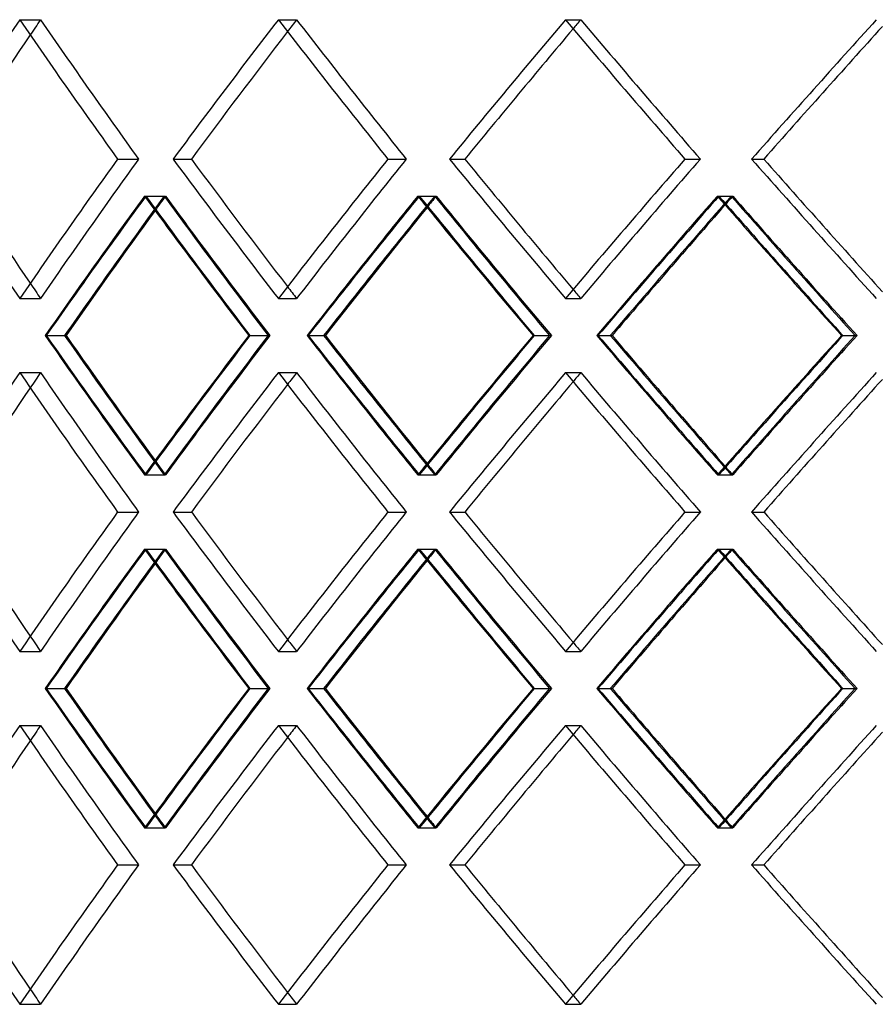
# Model space of a CAD drawing. Header units: millimetres. Extents: x -380 to 380, y -180 to 181.
# Tile 5 of 15: x -180 to -105, y 1 to 87. Entities that reach past the tile are written whole.
import ezdxf

# ---------------------------------------------------------------- set-up
doc = ezdxf.new("R2010")
doc.units = ezdxf.units.MM
doc.layers.add('HIDDEN', color=7, linetype='Continuous')
doc.layers.add('THICK', color=7, linetype='Continuous')

msp = doc.modelspace()

# ---------------------------------------------------------------- linework, layer by layer
at = {"layer": 'HIDDEN'}
for p, q in [((-179.509, 86.769), (-177.686, 86.769)), ((-179.509, 86.769), (-177.686, 86.769)), ((-156.966, 86.769), (-155.372, 86.769)), ((-156.966, 86.769), (-155.372, 86.769)), ((-131.947, 86.769), (-130.608, 86.769)), ((-131.947, 86.769), (-130.608, 86.769)), ((-170.971, 74.617), (-169.146, 74.617)), ((-170.971, 74.617), (-169.146, 74.617)), ((-166.138, 74.617), (-164.542, 74.617)), ((-147.411, 74.617), (-145.815, 74.617)), ((-147.411, 74.617), (-145.815, 74.617)), ((-142.047, 74.617), (-140.706, 74.617)), ((-121.526, 74.617), (-120.185, 74.617)), ((-121.526, 74.617), (-120.185, 74.617)), ((-115.716, 74.617), (-114.65, 74.617)), ((-168.627, 71.386), (-166.801, 71.386)), ((-168.512, 71.386), (-166.915, 71.386)), ((-144.806, 71.386), (-143.209, 71.386)), ((-144.678, 71.386), (-143.336, 71.386)), ((-118.701, 71.386), (-117.359, 71.386)), ((-118.563, 71.386), (-117.496, 71.386)), ((-179.509, 62.464), (-177.686, 62.464)), ((-179.509, 62.464), (-177.686, 62.464)), ((-156.966, 62.464), (-155.372, 62.464)), ((-156.966, 62.464), (-155.372, 62.464)), ((-131.947, 62.464), (-130.608, 62.464)), ((-131.947, 62.464), (-130.608, 62.464)), ((-177.198, 59.233), (-175.594, 59.233)), ((-159.533, 59.233), (-157.699, 59.233)), ((-159.442, 59.233), (-157.848, 59.233)), ((-154.369, 59.233), (-153.021, 59.233)), ((-134.765, 59.233), (-133.161, 59.233)), ((-134.664, 59.233), (-133.324, 59.233)), ((-129.105, 59.233), (-128.034, 59.233)), ((-107.871, 59.233), (-106.523, 59.233)), ((-107.763, 59.233), (-106.698, 59.233)), ((-179.509, 56.002), (-177.686, 56.002)), ((-179.509, 56.002), (-177.686, 56.002)), ((-156.966, 56.002), (-155.372, 56.002)), ((-156.966, 56.002), (-155.372, 56.002)), ((-131.947, 56.002), (-130.608, 56.002)), ((-131.947, 56.002), (-130.608, 56.002)), ((-168.627, 47.081), (-166.801, 47.081)), ((-168.512, 47.081), (-166.915, 47.081)), ((-144.806, 47.081), (-143.209, 47.081)), ((-144.678, 47.081), (-143.336, 47.081)), ((-118.701, 47.081), (-117.359, 47.081)), ((-118.563, 47.081), (-117.496, 47.081)), ((-170.971, 43.85), (-169.146, 43.85)), ((-170.971, 43.85), (-169.146, 43.85)), ((-166.138, 43.85), (-164.542, 43.85)), ((-147.411, 43.85), (-145.815, 43.85)), ((-147.411, 43.85), (-145.815, 43.85)), ((-142.047, 43.85), (-140.706, 43.85)), ((-121.526, 43.85), (-120.185, 43.85)), ((-121.526, 43.85), (-120.185, 43.85)), ((-115.716, 43.85), (-114.65, 43.85)), ((-168.627, 40.619), (-166.801, 40.619)), ((-168.512, 40.619), (-166.915, 40.619)), ((-144.806, 40.619), (-143.209, 40.619)), ((-144.678, 40.619), (-143.336, 40.619)), ((-118.701, 40.619), (-117.359, 40.619)), ((-118.563, 40.619), (-117.496, 40.619)), ((-179.509, 31.698), (-177.686, 31.698)), ((-179.509, 31.698), (-177.686, 31.698)), ((-156.966, 31.698), (-155.372, 31.698)), ((-156.966, 31.698), (-155.372, 31.698)), ((-131.947, 31.698), (-130.608, 31.698)), ((-131.947, 31.698), (-130.608, 31.698)), ((-177.198, 28.467), (-175.594, 28.467)), ((-159.533, 28.467), (-157.699, 28.467)), ((-159.442, 28.467), (-157.848, 28.467)), ((-154.369, 28.467), (-153.021, 28.467)), ((-134.765, 28.467), (-133.161, 28.467)), ((-134.664, 28.467), (-133.324, 28.467)), ((-129.105, 28.467), (-128.034, 28.467)), ((-107.871, 28.467), (-106.523, 28.467)), ((-107.763, 28.467), (-106.698, 28.467)), ((-179.509, 25.236), (-177.686, 25.236)), ((-179.509, 25.236), (-177.686, 25.236)), ((-156.966, 25.236), (-155.372, 25.236)), ((-156.966, 25.236), (-155.372, 25.236)), ((-131.947, 25.236), (-130.608, 25.236)), ((-131.947, 25.236), (-130.608, 25.236)), ((-168.627, 16.314), (-166.801, 16.314)), ((-168.512, 16.314), (-166.915, 16.314)), ((-144.806, 16.314), (-143.209, 16.314)), ((-144.678, 16.314), (-143.336, 16.314)), ((-118.701, 16.314), (-117.359, 16.314)), ((-118.563, 16.314), (-117.496, 16.314)), ((-170.971, 13.083), (-169.146, 13.083)), ((-170.971, 13.083), (-169.146, 13.083)), ((-166.138, 13.083), (-164.542, 13.083)), ((-147.411, 13.083), (-145.815, 13.083)), ((-147.411, 13.083), (-145.815, 13.083)), ((-142.047, 13.083), (-140.706, 13.083)), ((-121.526, 13.083), (-120.185, 13.083)), ((-121.526, 13.083), (-120.185, 13.083)), ((-115.716, 13.083), (-114.65, 13.083)), ((-179.509, 0.931), (-177.686, 0.931)), ((-179.509, 0.931), (-177.686, 0.931)), ((-156.966, 0.931), (-155.372, 0.931)), ((-156.966, 0.931), (-155.372, 0.931)), ((-131.947, 0.931), (-130.608, 0.931)), ((-131.947, 0.931), (-130.608, 0.931))]:
    msp.add_line(p, q, dxfattribs=at)
for centre, major_axis, ratio, start_param, end_param in [((0, 86.769), (223.703, 223.703), 0.432739, 1.979203, 1.984664), ((0, 86.769), (223.703, -223.703), 0.432739, -1.979203, -1.929328), ((0, 86.769), (-223.703, 223.703), 0.432739, 1.162389, 1.212265), ((0, 86.769), (-231.692, -231.692), 0.360022, -1.225221, -1.175852), ((0, 86.769), (229.34, 229.34), 0.360022, 1.916372, 1.920614), ((0, 86.769), (229.34, -229.34), 0.360022, -1.916372, -1.866496), ((0, 86.769), (-229.34, 229.34), 0.360022, 1.225221, 1.275097), ((0, 86.769), (-236.472, -236.472), 0.290527, -1.288053, -1.238684), ((0, 86.769), (234.072, 234.072), 0.290527, 1.85354, 1.856794), ((0, 86.769), (234.072, -234.072), 0.290527, -1.85354, -1.803664), ((0, 86.769), (-234.072, 234.072), 0.290527, 1.288053, 1.337929), ((0, 86.769), (-240.32, -240.32), 0.223526, -1.350885, -1.301516), ((0, 62.464), (-225.997, 225.997), 0.432739, 1.11302, 1.162389), ((0, 62.464), (223.703, 223.703), 0.432739, 1.929328, 1.979203), ((0, 62.464), (-223.703, -223.703), 0.432739, -1.212265, -1.162389), ((0, 62.464), (-231.692, 231.692), 0.360022, 1.175852, 1.225221), ((0, 62.464), (229.34, 229.34), 0.360022, 1.866496, 1.916372), ((0, 62.464), (-229.34, -229.34), 0.360022, -1.275097, -1.225221), ((0, 62.464), (-236.472, 236.472), 0.290527, 1.238684, 1.288053), ((0, 62.464), (234.072, 234.072), 0.290527, 1.803664, 1.85354), ((0, 62.464), (-234.072, -234.072), 0.290527, -1.337929, -1.288053), ((0, 62.464), (-240.32, 240.32), 0.223526, 1.301516, 1.350885), ((0, 86.769), (-231.692, -231.692), 0.360022, -1.16271, -1.113167), ((0, 86.769), (-229.34, -229.34), 0.360022, -1.162068, -1.112013), ((0, 56.002), (-231.692, 231.692), 0.360022, 1.16271, 1.212099), ((0, 56.002), (223.703, 223.703), 0.432739, 1.91605, 1.921188), ((0, 56.002), (-229.34, 229.34), 0.360022, 1.162068, 1.211965), ((0, 86.769), (223.703, -223.703), 0.432739, -1.91605, -1.865995), ((0, 86.769), (-236.472, -236.472), 0.290527, -1.225542, -1.175999), ((0, 86.769), (-234.072, -234.072), 0.290527, -1.2249, -1.174845), ((0, 56.002), (-236.472, 236.472), 0.290527, 1.225542, 1.274931), ((0, 56.002), (229.34, 229.34), 0.360022, 1.853218, 1.857267), ((0, 56.002), (-234.072, 234.072), 0.290527, 1.2249, 1.274797), ((0, 86.769), (229.34, -229.34), 0.360022, -1.853218, -1.803164), ((0, 86.769), (-240.32, -240.32), 0.223526, -1.288374, -1.238831), ((0, 86.769), (-237.88, -237.88), 0.223526, -1.287732, -1.237677), ((0, 56.002), (-240.32, 240.32), 0.223526, 1.288374, 1.337763), ((0, 56.002), (234.072, 234.072), 0.290527, 1.790387, 1.793528), ((0, 56.002), (-237.88, 237.88), 0.223526, 1.287732, 1.337628), ((0, 86.769), (234.072, -234.072), 0.290527, -1.790387, -1.740332), ((0, 62.464), (223.703, -223.703), 0.432739, -1.984664, -1.979203), ((0, 62.464), (229.34, -229.34), 0.360022, -1.920614, -1.916372), ((0, 62.464), (234.072, -234.072), 0.290527, -1.856794, -1.85354), ((0, 31.698), (-231.692, 231.692), 0.360022, 1.113167, 1.16271), ((0, 31.698), (-229.34, 229.34), 0.360022, 1.112013, 1.162068), ((0, 62.464), (-231.692, -231.692), 0.360022, -1.212099, -1.16271), ((0, 62.464), (-229.34, -229.34), 0.360022, -1.211965, -1.162068), ((0, 31.698), (223.703, 223.703), 0.432739, 1.865995, 1.91605), ((0, 31.698), (-236.472, 236.472), 0.290527, 1.175999, 1.225542), ((0, 31.698), (-234.072, 234.072), 0.290527, 1.174845, 1.2249), ((0, 62.464), (-236.472, -236.472), 0.290527, -1.274931, -1.225542), ((0, 62.464), (-234.072, -234.072), 0.290527, -1.274797, -1.2249), ((0, 31.698), (229.34, 229.34), 0.360022, 1.803164, 1.853218), ((0, 31.698), (-240.32, 240.32), 0.223526, 1.238831, 1.288374), ((0, 31.698), (-237.88, 237.88), 0.223526, 1.237677, 1.287732), ((0, 62.464), (-240.32, -240.32), 0.223526, -1.337763, -1.288374), ((0, 62.464), (-237.88, -237.88), 0.223526, -1.337628, -1.287732), ((0, 31.698), (234.072, 234.072), 0.290527, 1.740332, 1.790387), ((0, 56.002), (223.703, 223.703), 0.432739, 1.979203, 1.984664), ((0, 56.002), (223.703, -223.703), 0.432739, -1.979203, -1.929328), ((0, 56.002), (-223.703, 223.703), 0.432739, 1.162389, 1.212265), ((0, 56.002), (-231.692, -231.692), 0.360022, -1.225221, -1.175852), ((0, 56.002), (229.34, 229.34), 0.360022, 1.916372, 1.920614), ((0, 56.002), (229.34, -229.34), 0.360022, -1.916372, -1.866496), ((0, 56.002), (-229.34, 229.34), 0.360022, 1.225221, 1.275097), ((0, 56.002), (-236.472, -236.472), 0.290527, -1.288053, -1.238684), ((0, 56.002), (234.072, 234.072), 0.290527, 1.85354, 1.856794), ((0, 56.002), (234.072, -234.072), 0.290527, -1.85354, -1.803664), ((0, 56.002), (-234.072, 234.072), 0.290527, 1.288053, 1.337929), ((0, 56.002), (-240.32, -240.32), 0.223526, -1.350885, -1.301516), ((0, 62.464), (223.703, -223.703), 0.432739, -1.921188, -1.91605), ((0, 62.464), (229.34, -229.34), 0.360022, -1.857267, -1.853218), ((0, 62.464), (234.072, -234.072), 0.290527, -1.793528, -1.790387), ((0, 31.698), (-225.997, 225.997), 0.432739, 1.11302, 1.162389), ((0, 31.698), (223.703, 223.703), 0.432739, 1.929328, 1.979203), ((0, 31.698), (-223.703, -223.703), 0.432739, -1.212265, -1.162389), ((0, 31.698), (-231.692, 231.692), 0.360022, 1.175852, 1.225221), ((0, 31.698), (229.34, 229.34), 0.360022, 1.866496, 1.916372), ((0, 31.698), (-229.34, -229.34), 0.360022, -1.275097, -1.225221), ((0, 31.698), (-236.472, 236.472), 0.290527, 1.238684, 1.288053), ((0, 31.698), (234.072, 234.072), 0.290527, 1.803664, 1.85354), ((0, 31.698), (-234.072, -234.072), 0.290527, -1.337929, -1.288053), ((0, 31.698), (-240.32, 240.32), 0.223526, 1.301516, 1.350885), ((0, 56.002), (-231.692, -231.692), 0.360022, -1.16271, -1.113167), ((0, 56.002), (-229.34, -229.34), 0.360022, -1.162068, -1.112013), ((0, 25.236), (-231.692, 231.692), 0.360022, 1.16271, 1.212099), ((0, 25.236), (223.703, 223.703), 0.432739, 1.91605, 1.921188), ((0, 25.236), (-229.34, 229.34), 0.360022, 1.162068, 1.211965), ((0, 56.002), (223.703, -223.703), 0.432739, -1.91605, -1.865995), ((0, 56.002), (-236.472, -236.472), 0.290527, -1.225542, -1.175999), ((0, 56.002), (-234.072, -234.072), 0.290527, -1.2249, -1.174845), ((0, 25.236), (-236.472, 236.472), 0.290527, 1.225542, 1.274931), ((0, 25.236), (229.34, 229.34), 0.360022, 1.853218, 1.857267), ((0, 25.236), (-234.072, 234.072), 0.290527, 1.2249, 1.274797), ((0, 56.002), (229.34, -229.34), 0.360022, -1.853218, -1.803164), ((0, 56.002), (-240.32, -240.32), 0.223526, -1.288374, -1.238831), ((0, 56.002), (-237.88, -237.88), 0.223526, -1.287732, -1.237677), ((0, 25.236), (-240.32, 240.32), 0.223526, 1.288374, 1.337763), ((0, 25.236), (234.072, 234.072), 0.290527, 1.790387, 1.793528), ((0, 25.236), (-237.88, 237.88), 0.223526, 1.287732, 1.337628), ((0, 56.002), (234.072, -234.072), 0.290527, -1.790387, -1.740332), ((0, 31.698), (223.703, -223.703), 0.432739, -1.984664, -1.979203), ((0, 31.698), (229.34, -229.34), 0.360022, -1.920614, -1.916372), ((0, 31.698), (234.072, -234.072), 0.290527, -1.856794, -1.85354), ((0, 0.931), (-231.692, 231.692), 0.360022, 1.113167, 1.16271), ((0, 0.931), (-229.34, 229.34), 0.360022, 1.112013, 1.162068), ((0, 31.698), (-231.692, -231.692), 0.360022, -1.212099, -1.16271), ((0, 31.698), (-229.34, -229.34), 0.360022, -1.211965, -1.162068), ((0, 0.931), (223.703, 223.703), 0.432739, 1.865995, 1.91605), ((0, 0.931), (-236.472, 236.472), 0.290527, 1.175999, 1.225542), ((0, 0.931), (-234.072, 234.072), 0.290527, 1.174845, 1.2249), ((0, 31.698), (-236.472, -236.472), 0.290527, -1.274931, -1.225542), ((0, 31.698), (-234.072, -234.072), 0.290527, -1.274797, -1.2249), ((0, 0.931), (229.34, 229.34), 0.360022, 1.803164, 1.853218), ((0, 0.931), (-240.32, 240.32), 0.223526, 1.238831, 1.288374), ((0, 0.931), (-237.88, 237.88), 0.223526, 1.237677, 1.287732), ((0, 31.698), (-240.32, -240.32), 0.223526, -1.337763, -1.288374), ((0, 31.698), (-237.88, -237.88), 0.223526, -1.337628, -1.287732), ((0, 0.931), (234.072, 234.072), 0.290527, 1.740332, 1.790387), ((0, 25.236), (223.703, 223.703), 0.432739, 1.979203, 1.984664), ((0, 25.236), (223.703, -223.703), 0.432739, -1.979203, -1.929328), ((0, 25.236), (-223.703, 223.703), 0.432739, 1.162389, 1.212265), ((0, 25.236), (-231.692, -231.692), 0.360022, -1.225221, -1.175852), ((0, 25.236), (229.34, 229.34), 0.360022, 1.916372, 1.920614), ((0, 25.236), (229.34, -229.34), 0.360022, -1.916372, -1.866496), ((0, 25.236), (-229.34, 229.34), 0.360022, 1.225221, 1.275097), ((0, 25.236), (-236.472, -236.472), 0.290527, -1.288053, -1.238684), ((0, 25.236), (234.072, 234.072), 0.290527, 1.85354, 1.856794), ((0, 25.236), (234.072, -234.072), 0.290527, -1.85354, -1.803664), ((0, 25.236), (-234.072, 234.072), 0.290527, 1.288053, 1.337929), ((0, 25.236), (-240.32, -240.32), 0.223526, -1.350885, -1.301516), ((0, 31.698), (223.703, -223.703), 0.432739, -1.921188, -1.91605), ((0, 31.698), (229.34, -229.34), 0.360022, -1.857267, -1.853218), ((0, 31.698), (234.072, -234.072), 0.290527, -1.793528, -1.790387), ((0, 0.931), (-225.997, 225.997), 0.432739, 1.11302, 1.162389), ((0, 0.931), (223.703, 223.703), 0.432739, 1.929328, 1.979203), ((0, 0.931), (-223.703, -223.703), 0.432739, -1.212265, -1.162389), ((0, 0.931), (-231.692, 231.692), 0.360022, 1.175852, 1.225221), ((0, 0.931), (229.34, 229.34), 0.360022, 1.866496, 1.916372), ((0, 0.931), (-229.34, -229.34), 0.360022, -1.275097, -1.225221), ((0, 0.931), (-236.472, 236.472), 0.290527, 1.238684, 1.288053), ((0, 0.931), (234.072, 234.072), 0.290527, 1.803664, 1.85354), ((0, 0.931), (-234.072, -234.072), 0.290527, -1.337929, -1.288053), ((0, 0.931), (-240.32, 240.32), 0.223526, 1.301516, 1.350885), ((0, 0.931), (223.703, -223.703), 0.432739, -1.984664, -1.979203), ((0, 0.931), (229.34, -229.34), 0.360022, -1.920614, -1.916372), ((0, 0.931), (234.072, -234.072), 0.290527, -1.856794, -1.85354)]:
    msp.add_ellipse(centre, major_axis=major_axis, ratio=ratio, start_param=start_param, end_param=end_param, dxfattribs=at)
at = {"layer": 'THICK'}
for p, q in [((-166.138, 74.617), (-164.542, 74.617)), ((-142.047, 74.617), (-140.706, 74.617)), ((-115.716, 74.617), (-114.65, 74.617)), ((-177.281, 59.233), (-175.459, 59.233)), ((-154.463, 59.233), (-152.869, 59.233)), ((-129.208, 59.233), (-127.868, 59.233)), ((-166.138, 43.85), (-164.542, 43.85)), ((-142.047, 43.85), (-140.706, 43.85)), ((-115.716, 43.85), (-114.65, 43.85)), ((-177.281, 28.467), (-175.459, 28.467)), ((-154.463, 28.467), (-152.869, 28.467)), ((-129.208, 28.467), (-127.868, 28.467)), ((-166.138, 13.083), (-164.542, 13.083)), ((-142.047, 13.083), (-140.706, 13.083)), ((-115.716, 13.083), (-114.65, 13.083))]:
    msp.add_line(p, q, dxfattribs=at)
for centre, major_axis, ratio, start_param, end_param in [((0, 86.769), (225.997, 225.997), 0.432739, 1.979203, 2.028572), ((0, 86.769), (225.997, -225.997), 0.432739, -1.979203, -1.929834), ((0, 86.769), (231.692, 231.692), 0.360022, 1.916372, 1.965741), ((0, 86.769), (231.692, -231.692), 0.360022, -1.916372, -1.867002), ((0, 86.769), (236.472, 236.472), 0.290527, 1.85354, 1.902909), ((0, 86.769), (236.472, -236.472), 0.290527, -1.85354, -1.804171), ((0, 86.769), (240.32, 240.32), 0.223526, 1.790708, 1.840077), ((0, 86.769), (234.072, 234.072), 0.290527, 1.856794, 1.903415), ((0, 86.769), (237.88, 237.88), 0.223526, 1.793121, 1.840584), ((0, 86.769), (223.703, 223.703), 0.432739, 1.984664, 2.029079), ((0, 86.769), (229.34, 229.34), 0.360022, 1.920614, 1.966247), ((0, 62.464), (225.997, -225.997), 0.432739, -2.028572, -1.979203), ((0, 62.464), (223.703, -223.703), 0.432739, -2.029079, -1.984664), ((0, 62.464), (225.997, 225.997), 0.432739, 1.929834, 1.979203), ((0, 62.464), (231.692, -231.692), 0.360022, -1.965741, -1.916372), ((0, 62.464), (229.34, -229.34), 0.360022, -1.966247, -1.920614), ((0, 62.464), (231.692, 231.692), 0.360022, 1.867002, 1.916372), ((0, 62.464), (236.472, -236.472), 0.290527, -1.902909, -1.85354), ((0, 62.464), (234.072, -234.072), 0.290527, -1.903415, -1.856794), ((0, 62.464), (236.472, 236.472), 0.290527, 1.804171, 1.85354), ((0, 62.464), (240.32, -240.32), 0.223526, -1.840077, -1.790708), ((0, 62.464), (237.88, -237.88), 0.223526, -1.840584, -1.793121), ((0, 56.002), (225.997, 225.997), 0.432739, 1.916692, 1.966082), ((0, 86.769), (225.997, -225.997), 0.432739, -1.916692, -1.86715), ((0, 56.002), (231.692, 231.692), 0.360022, 1.85386, 1.90325), ((0, 86.769), (231.692, -231.692), 0.360022, -1.85386, -1.804318), ((0, 56.002), (236.472, 236.472), 0.290527, 1.791029, 1.840418), ((0, 86.769), (236.472, -236.472), 0.290527, -1.791029, -1.741486), ((0, 56.002), (229.34, 229.34), 0.360022, 1.857267, 1.903115), ((0, 56.002), (234.072, 234.072), 0.290527, 1.793528, 1.840283), ((0, 56.002), (223.703, 223.703), 0.432739, 1.921188, 1.965947), ((0, 62.464), (225.997, -225.997), 0.432739, -1.966082, -1.916692), ((0, 62.464), (223.703, -223.703), 0.432739, -1.965947, -1.921188), ((0, 31.698), (225.997, 225.997), 0.432739, 1.86715, 1.916692), ((0, 62.464), (231.692, -231.692), 0.360022, -1.90325, -1.85386), ((0, 62.464), (229.34, -229.34), 0.360022, -1.903115, -1.857267), ((0, 31.698), (231.692, 231.692), 0.360022, 1.804318, 1.85386), ((0, 62.464), (236.472, -236.472), 0.290527, -1.840418, -1.791029), ((0, 62.464), (234.072, -234.072), 0.290527, -1.840283, -1.793528), ((0, 31.698), (236.472, 236.472), 0.290527, 1.741486, 1.791029), ((0, 56.002), (225.997, 225.997), 0.432739, 1.979203, 2.028572), ((0, 56.002), (225.997, -225.997), 0.432739, -1.979203, -1.929834), ((0, 56.002), (231.692, 231.692), 0.360022, 1.916372, 1.965741), ((0, 56.002), (231.692, -231.692), 0.360022, -1.916372, -1.867002), ((0, 56.002), (236.472, 236.472), 0.290527, 1.85354, 1.902909), ((0, 56.002), (236.472, -236.472), 0.290527, -1.85354, -1.804171), ((0, 56.002), (240.32, 240.32), 0.223526, 1.790708, 1.840077), ((0, 56.002), (229.34, 229.34), 0.360022, 1.920614, 1.966247), ((0, 56.002), (234.072, 234.072), 0.290527, 1.856794, 1.903415), ((0, 56.002), (237.88, 237.88), 0.223526, 1.793121, 1.840584), ((0, 56.002), (223.703, 223.703), 0.432739, 1.984664, 2.029079), ((0, 31.698), (225.997, -225.997), 0.432739, -2.028572, -1.979203), ((0, 31.698), (223.703, -223.703), 0.432739, -2.029079, -1.984664), ((0, 31.698), (225.997, 225.997), 0.432739, 1.929834, 1.979203), ((0, 31.698), (231.692, -231.692), 0.360022, -1.965741, -1.916372), ((0, 31.698), (229.34, -229.34), 0.360022, -1.966247, -1.920614), ((0, 31.698), (231.692, 231.692), 0.360022, 1.867002, 1.916372), ((0, 31.698), (236.472, -236.472), 0.290527, -1.902909, -1.85354), ((0, 31.698), (234.072, -234.072), 0.290527, -1.903415, -1.856794), ((0, 31.698), (236.472, 236.472), 0.290527, 1.804171, 1.85354), ((0, 31.698), (240.32, -240.32), 0.223526, -1.840077, -1.790708), ((0, 31.698), (237.88, -237.88), 0.223526, -1.840584, -1.793121), ((0, 25.236), (225.997, 225.997), 0.432739, 1.916692, 1.966082), ((0, 56.002), (225.997, -225.997), 0.432739, -1.916692, -1.86715), ((0, 25.236), (231.692, 231.692), 0.360022, 1.85386, 1.90325), ((0, 56.002), (231.692, -231.692), 0.360022, -1.85386, -1.804318), ((0, 25.236), (236.472, 236.472), 0.290527, 1.791029, 1.840418), ((0, 56.002), (236.472, -236.472), 0.290527, -1.791029, -1.741486), ((0, 25.236), (229.34, 229.34), 0.360022, 1.857267, 1.903115), ((0, 25.236), (234.072, 234.072), 0.290527, 1.793528, 1.840283), ((0, 25.236), (223.703, 223.703), 0.432739, 1.921188, 1.965947), ((0, 31.698), (225.997, -225.997), 0.432739, -1.966082, -1.916692), ((0, 31.698), (223.703, -223.703), 0.432739, -1.965947, -1.921188), ((0, 0.931), (225.997, 225.997), 0.432739, 1.86715, 1.916692), ((0, 31.698), (231.692, -231.692), 0.360022, -1.90325, -1.85386), ((0, 31.698), (229.34, -229.34), 0.360022, -1.903115, -1.857267), ((0, 0.931), (231.692, 231.692), 0.360022, 1.804318, 1.85386), ((0, 31.698), (236.472, -236.472), 0.290527, -1.840418, -1.791029), ((0, 31.698), (234.072, -234.072), 0.290527, -1.840283, -1.793528), ((0, 0.931), (236.472, 236.472), 0.290527, 1.741486, 1.791029), ((0, 25.236), (225.997, 225.997), 0.432739, 1.979203, 2.028572), ((0, 25.236), (225.997, -225.997), 0.432739, -1.979203, -1.929834), ((0, 25.236), (231.692, 231.692), 0.360022, 1.916372, 1.965741), ((0, 25.236), (231.692, -231.692), 0.360022, -1.916372, -1.867002), ((0, 25.236), (236.472, 236.472), 0.290527, 1.85354, 1.902909), ((0, 25.236), (236.472, -236.472), 0.290527, -1.85354, -1.804171), ((0, 25.236), (240.32, 240.32), 0.223526, 1.790708, 1.840077), ((0, 25.236), (229.34, 229.34), 0.360022, 1.920614, 1.966247), ((0, 25.236), (234.072, 234.072), 0.290527, 1.856794, 1.903415), ((0, 25.236), (237.88, 237.88), 0.223526, 1.793121, 1.840584), ((0, 25.236), (223.703, 223.703), 0.432739, 1.984664, 2.029079), ((0, 0.931), (225.997, -225.997), 0.432739, -2.028572, -1.979203), ((0, 0.931), (223.703, -223.703), 0.432739, -2.029079, -1.984664), ((0, 0.931), (225.997, 225.997), 0.432739, 1.929834, 1.979203), ((0, 0.931), (231.692, -231.692), 0.360022, -1.965741, -1.916372), ((0, 0.931), (229.34, -229.34), 0.360022, -1.966247, -1.920614), ((0, 0.931), (231.692, 231.692), 0.360022, 1.867002, 1.916372), ((0, 0.931), (236.472, -236.472), 0.290527, -1.902909, -1.85354), ((0, 0.931), (234.072, -234.072), 0.290527, -1.903415, -1.856794), ((0, 0.931), (236.472, 236.472), 0.290527, 1.804171, 1.85354), ((0, 0.931), (240.32, -240.32), 0.223526, -1.840077, -1.790708), ((0, 0.931), (237.88, -237.88), 0.223526, -1.840584, -1.793121)]:
    msp.add_ellipse(centre, major_axis=major_axis, ratio=ratio, start_param=start_param, end_param=end_param, dxfattribs=at)

doc.saveas('drawing.dxf')
